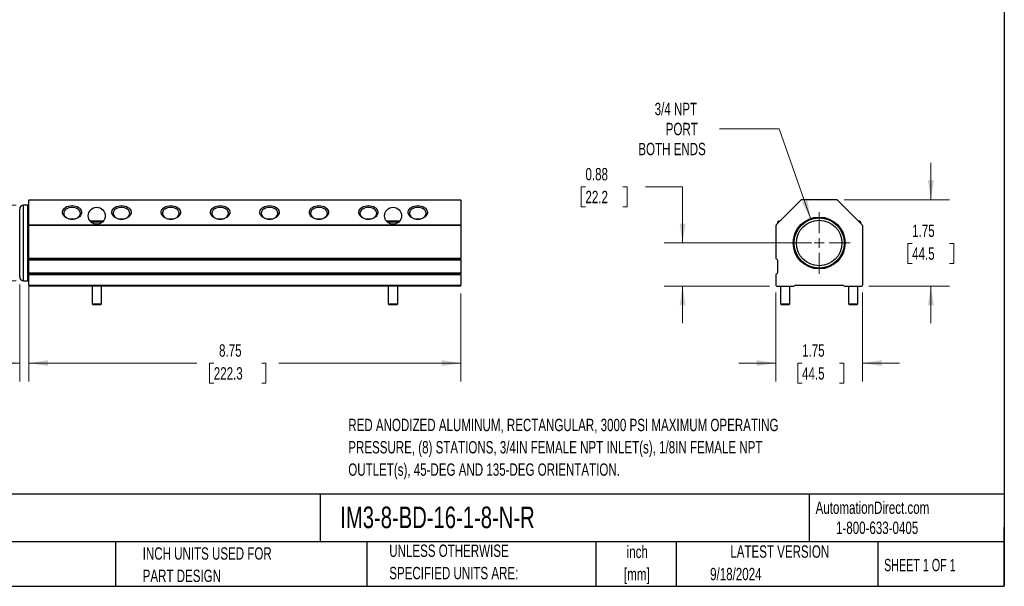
# Model space of a CAD drawing. Header units: inches. Extents: x 0.7 to 32.2, y 0.7 to 24.8.
# Tile 2 of 4: x 12.3 to 32.2, y 0.7 to 12.2. Entities that reach past the tile are written whole.
import ezdxf

# ---------------------------------------------------------------- set-up
doc = ezdxf.new("R2010")
doc.units = ezdxf.units.IN
doc.header["$LTSCALE"] = 3
doc.header["$MEASUREMENT"] = 0
doc.layers.add('TEXT', color=140, linetype='Continuous', lineweight=25)
doc.styles.add('SLDTEXTSTYLE0', font='TXT', dxfattribs={"width": 0.7})
doc.styles.add('SLDTEXTSTYLE1', font='TXT', dxfattribs={"width": 0.65})
doc.dimstyles.new('SLDDIMSTYLE0', dxfattribs={"dimtxt": 0.254883, "dimasz": 0.39, "dimexe": 0, "dimexo": 0.0625, "dimgap": 0.063721, "dimtad": 0, "dimtih": 1, "dimtoh": 1, "dimrnd": 1e-09, "dimzin": 12, "dimdsep": 46, "dimtxsty": 'SLDTEXTSTYLE0', "dimsah": 1, "dimcen": 0.09, "dimadec": 0, "dimazin": 3, "dimtfac": 1, "dimtmove": 0, "dimatfit": 0, "dimfxl": 0, "dimfrac": 2, "dimtolj": 1, "dimtzin": 12, "dimarcsym": 0})
doc.dimstyles.new('SLDDIMSTYLE1', dxfattribs={"dimtxt": 0.254883, "dimasz": 0.39, "dimexe": 0, "dimexo": 0.0625, "dimgap": 0.063721, "dimtad": 0, "dimtih": 1, "dimtoh": 1, "dimrnd": 1e-09, "dimzin": 12, "dimdsep": 46, "dimtxsty": 'SLDTEXTSTYLE0', "dimsah": 1, "dimcen": 0.09, "dimadec": 0, "dimazin": 3, "dimtfac": 1, "dimtofl": 0, "dimtmove": 0, "dimatfit": 3, "dimfxl": 0, "dimfrac": 2, "dimtolj": 1, "dimtzin": 12, "dimarcsym": 0})
doc.dimstyles.new('SLDDIMSTYLE2', dxfattribs={"dimtxt": 0.254883, "dimasz": 0.39, "dimexe": 0, "dimexo": 0.0625, "dimgap": 0.063721, "dimtad": 0, "dimtih": 1, "dimtoh": 1, "dimrnd": 1e-09, "dimdsep": 46, "dimtxsty": 'SLDTEXTSTYLE0', "dimsah": 1, "dimcen": 0.09, "dimadec": 0, "dimazin": 2, "dimtfac": 1, "dimtmove": 0, "dimatfit": 0, "dimfxl": 0, "dimfrac": 2, "dimtolj": 1, "dimtzin": 12, "dimarcsym": 0})
doc.dimstyles.new('SLDDIMSTYLE3', dxfattribs={"dimtxt": 0.254883, "dimasz": 0.39, "dimexe": 0, "dimexo": 0.0625, "dimgap": 0.063721, "dimtad": 0, "dimtih": 1, "dimtoh": 1, "dimrnd": 1e-09, "dimzin": 12, "dimdsep": 46, "dimtxsty": 'SLDTEXTSTYLE0', "dimsah": 1, "dimcen": 0, "dimadec": 0, "dimazin": 3, "dimtfac": 1, "dimtofl": 0, "dimtmove": 0, "dimatfit": 3, "dimfxl": 0, "dimfrac": 2, "dimtolj": 1, "dimtzin": 12, "dimarcsym": 0})

# ---------------------------------------------------------------- blocks, each defined once
blk = doc.blocks.new('_D')
at = {"color": 7, "linetype": 'Continuous', "lineweight": 0}
for p, q in [((10.735, 8.465), (10.735, 9.215)), ((12.242, 8.465), (10.36, 8.465)), ((10.357, 7.734), (10.271, 7.734)), ((10.271, 7.734), (10.271, 7.329)), ((11.114, 7.734), (11.2, 7.734)), ((11.2, 7.734), (11.2, 7.329)), ((10.271, 7.329), (10.357, 7.329)), ((11.2, 7.329), (11.114, 7.329)), ((12.242, 6.931), (10.36, 6.931)), ((10.735, 6.931), (10.735, 6.181))]:
    blk.add_line(p, q, dxfattribs=at)
at = {"color": 7, "linetype": 'Continuous', "lineweight": 18}
for points in [[(10.735, 8.465), (10.795, 8.855), (10.675, 8.855)], [(10.735, 6.931), (10.675, 6.541), (10.795, 6.541)]]:
    blk.add_solid(points, dxfattribs=at)
at = {"color": 7, "linetype": 'Continuous', "lineweight": 18, "char_height": 0.25, "attachment_point": 1, "style": 'SLDTEXTSTYLE0'}
for s, insert in [('%%c', (10.164, 8.113)), ('1.53', (10.549, 8.113)), ('39.0', (10.357, 7.651))]:
    blk.add_mtext(s, dxfattribs=dict(at, insert=insert))
blk = doc.blocks.new('_D_1')
at = {"color": 7, "linetype": 'Continuous', "lineweight": 0}
for p, q in [((12.497, 6.673), (12.497, 4.892)), ((21.247, 6.673), (21.247, 4.892)), ((12.497, 5.267), (15.898, 5.267)), ((16.243, 5.267), (16.158, 5.267)), ((16.158, 5.267), (16.158, 4.862)), ((17.213, 5.267), (17.298, 5.267)), ((17.298, 5.267), (17.298, 4.862)), ((21.247, 5.267), (17.558, 5.267)), ((16.158, 4.862), (16.243, 4.862)), ((17.298, 4.862), (17.213, 4.862))]:
    blk.add_line(p, q, dxfattribs=at)
at = {"color": 7, "linetype": 'Continuous', "lineweight": 18}
for points in [[(12.497, 5.267), (12.887, 5.207), (12.887, 5.327)], [(21.247, 5.267), (20.857, 5.327), (20.857, 5.207)]]:
    blk.add_solid(points, dxfattribs=at)
at = {"color": 7, "linetype": 'Continuous', "lineweight": 18, "char_height": 0.25, "attachment_point": 1, "style": 'SLDTEXTSTYLE0'}
for s, insert in [('8.75', (16.349, 5.647)), ('222.3', (16.243, 5.184))]:
    blk.add_mtext(s, dxfattribs=dict(at, insert=insert))
blk = doc.blocks.new('_D_2')
at = {"color": 7, "linetype": 'Continuous', "lineweight": 0}
for p, q in [((12.497, 7.917), (12.497, 4.892)), ((12.312, 6.861), (12.312, 4.892)), ((10.463, 5.267), (10.377, 5.267)), ((10.377, 5.267), (10.377, 4.862)), ((11.008, 5.267), (11.094, 5.267)), ((11.094, 5.267), (11.094, 4.862)), ((12.312, 5.267), (11.354, 5.267)), ((12.497, 5.267), (13.247, 5.267)), ((10.377, 4.862), (10.463, 4.862)), ((11.094, 4.862), (11.008, 4.862))]:
    blk.add_line(p, q, dxfattribs=at)
at = {"color": 7, "linetype": 'Continuous', "lineweight": 18}
for points in [[(12.312, 5.267), (11.922, 5.327), (11.922, 5.207)], [(12.497, 5.267), (12.887, 5.207), (12.887, 5.327)]]:
    blk.add_solid(points, dxfattribs=at)
at = {"color": 7, "linetype": 'Continuous', "lineweight": 18, "char_height": 0.25, "attachment_point": 1, "style": 'SLDTEXTSTYLE0'}
for s, insert in [('0.19', (10.357, 5.647)), ('4.7', (10.463, 5.184))]:
    blk.add_mtext(s, dxfattribs=dict(at, insert=insert))
blk = doc.blocks.new('_D_3')
at = {"color": 7, "linetype": 'Continuous', "lineweight": 0}
for p, q in [((23.769, 8.837), (23.683, 8.837)), ((23.683, 8.837), (23.683, 8.432)), ((24.526, 8.837), (24.612, 8.837)), ((24.612, 8.837), (24.612, 8.432)), ((24.986, 8.837), (25.736, 8.837)), ((25.736, 8.837), (25.736, 7.698)), ((23.683, 8.432), (23.769, 8.432)), ((24.612, 8.432), (24.526, 8.432)), ((28.351, 7.698), (25.361, 7.698)), ((27.496, 6.823), (25.361, 6.823)), ((25.736, 6.823), (25.736, 6.073))]:
    blk.add_line(p, q, dxfattribs=at)
at = {"color": 7, "linetype": 'Continuous', "lineweight": 18}
for points in [[(25.736, 7.698), (25.796, 8.088), (25.676, 8.088)], [(25.736, 6.823), (25.676, 6.433), (25.796, 6.433)]]:
    blk.add_solid(points, dxfattribs=at)
at = {"color": 7, "linetype": 'Continuous', "lineweight": 18, "char_height": 0.25, "attachment_point": 1, "style": 'SLDTEXTSTYLE0'}
for s, insert in [('0.88', (23.769, 9.216)), ('22.2', (23.769, 8.754))]:
    blk.add_mtext(s, dxfattribs=dict(at, insert=insert))
blk = doc.blocks.new('_D_4')
at = {"color": 7, "linetype": 'Continuous', "lineweight": 0}
for p, q in [((30.763, 8.573), (30.763, 9.323)), ((29.005, 8.573), (31.138, 8.573)), ((30.384, 7.691), (30.299, 7.691)), ((30.299, 7.691), (30.299, 7.286)), ((31.142, 7.691), (31.227, 7.691)), ((31.227, 7.691), (31.227, 7.286)), ((30.299, 7.286), (30.384, 7.286)), ((31.227, 7.286), (31.142, 7.286)), ((29.506, 6.823), (31.138, 6.823)), ((30.763, 6.823), (30.763, 6.073))]:
    blk.add_line(p, q, dxfattribs=at)
at = {"color": 7, "linetype": 'Continuous', "lineweight": 18}
for points in [[(30.763, 8.573), (30.823, 8.963), (30.703, 8.963)], [(30.763, 6.823), (30.703, 6.433), (30.823, 6.433)]]:
    blk.add_solid(points, dxfattribs=at)
at = {"color": 7, "linetype": 'Continuous', "lineweight": 18, "char_height": 0.25, "attachment_point": 1, "style": 'SLDTEXTSTYLE0'}
for s, insert in [('1.75', (30.384, 8.07)), ('44.5', (30.384, 7.608))]:
    blk.add_mtext(s, dxfattribs=dict(at, insert=insert))
blk = doc.blocks.new('_D_5')
at = {"color": 7, "linetype": 'Continuous', "lineweight": 0}
for p, q in [((27.626, 6.693), (27.626, 4.892)), ((29.376, 6.693), (29.376, 4.892)), ((27.626, 5.267), (26.876, 5.267)), ((28.155, 5.267), (28.069, 5.267)), ((28.069, 5.267), (28.069, 4.862)), ((28.912, 5.267), (28.998, 5.267)), ((28.998, 5.267), (28.998, 4.862)), ((29.376, 5.267), (30.126, 5.267)), ((28.069, 4.862), (28.155, 4.862)), ((28.998, 4.862), (28.912, 4.862))]:
    blk.add_line(p, q, dxfattribs=at)
at = {"color": 7, "linetype": 'Continuous', "lineweight": 18}
for points in [[(27.626, 5.267), (27.236, 5.327), (27.236, 5.207)], [(29.376, 5.267), (29.766, 5.207), (29.766, 5.327)]]:
    blk.add_solid(points, dxfattribs=at)
at = {"color": 7, "linetype": 'Continuous', "lineweight": 18, "char_height": 0.25, "attachment_point": 1, "style": 'SLDTEXTSTYLE0'}
for s, insert in [('1.75', (28.155, 5.647)), ('44.5', (28.155, 5.184))]:
    blk.add_mtext(s, dxfattribs=dict(at, insert=insert))
blk = doc.blocks.new('_D_6')
at = {"color": 7, "linetype": 'Continuous', "lineweight": 0}
for p, q in [((27.693, 10.011), (26.483, 10.011)), ((28.333, 8.178), (27.693, 10.011))]:
    blk.add_line(p, q, dxfattribs=at)
at = {"color": 7, "linetype": 'Continuous', "lineweight": 18}
blk.add_solid([(28.333, 8.178), (28.261, 8.566), (28.148, 8.527)], dxfattribs=at)
at = {"color": 7, "linetype": 'Continuous', "lineweight": 18, "char_height": 0.25, "attachment_point": 1, "style": 'SLDTEXTSTYLE0'}
for s, insert in [('3/4 NPT', (25.17, 10.535)), ('PORT', (25.394, 10.13)), ('BOTH ENDS', (24.84, 9.725))]:
    blk.add_mtext(s, dxfattribs=dict(at, insert=insert))
blk = doc.blocks.new('SW_CENTERMARKSYMBOL_0')
at = {"color": 0, "linetype": 'Continuous', "lineweight": 18}
for p, q in [((0, 0.2), (0, 0.624901)), ((-0.2, 0), (-0.624901, 0)), ((0, 0), (-0.1, 0)), ((0, 0), (0, 0.1)), ((0, 0), (0, -0.1)), ((0, 0), (0.1, 0)), ((0.2, 0), (0.624901, 0)), ((0, -0.2), (0, -0.624901))]:
    blk.add_line(p, q, dxfattribs=at)

msp = doc.modelspace()

# ---------------------------------------------------------------- linework, layer by layer
for p, q in [((12.497, 8.573), (21.247, 8.573)), ((12.497, 8.573), (12.497, 8.567)), ((21.247, 8.567), (21.247, 8.573)), ((28.855, 8.573), (28.147, 8.573)), ((12.477, 8.465), (12.392, 8.465)), ((12.392, 6.931), (12.392, 8.465)), ((12.477, 6.931), (12.477, 8.465)), ((21.247, 8.567), (12.497, 8.567)), ((12.497, 8.067), (12.497, 8.567)), ((21.247, 8.567), (21.247, 8.067)), ((28.133, 8.567), (27.632, 8.067)), ((29.37, 8.067), (28.869, 8.567)), ((12.497, 8.067), (21.247, 8.067)), ((12.497, 8.067), (12.497, 8.052)), ((21.247, 8.052), (12.497, 8.052)), ((12.497, 7.392), (12.497, 8.052)), ((13.745, 8.138), (13.742, 8.136)), ((14, 8.138), (13.745, 8.138)), ((13.985, 8.118), (13.76, 8.118)), ((14.003, 8.136), (14, 8.138)), ((19.745, 8.138), (19.742, 8.136)), ((20, 8.138), (19.745, 8.138)), ((19.985, 8.118), (19.76, 8.118)), ((20.003, 8.136), (20, 8.138)), ((21.247, 8.052), (21.247, 8.067)), ((21.247, 8.052), (21.247, 7.392)), ((27.626, 8.052), (27.626, 7.392)), ((27.686, 8.138), (27.657, 8.118)), ((27.657, 8.118), (27.657, 8.092)), ((27.683, 8.118), (27.657, 8.118)), ((27.703, 8.138), (27.686, 8.138)), ((29.316, 8.138), (29.298, 8.138)), ((29.344, 8.118), (29.316, 8.138)), ((29.344, 8.118), (29.318, 8.118)), ((29.344, 8.092), (29.344, 8.118)), ((29.376, 8.052), (29.376, 6.843)), ((12.497, 7.392), (21.247, 7.392)), ((12.497, 7.392), (12.497, 7.373)), ((21.247, 7.373), (21.247, 7.392)), ((12.497, 7.373), (21.247, 7.373)), ((12.497, 7.353), (12.497, 7.373)), ((21.247, 7.353), (12.497, 7.353)), ((12.497, 7.092), (12.497, 7.353)), ((21.247, 7.373), (21.247, 7.353)), ((21.247, 7.353), (21.247, 7.092)), ((27.656, 7.353), (27.656, 7.092)), ((12.497, 7.092), (21.247, 7.092)), ((12.497, 7.073), (12.497, 7.092)), ((21.247, 7.073), (12.497, 7.073)), ((12.497, 7.073), (12.497, 7.053)), ((21.247, 7.053), (12.497, 7.053)), ((12.497, 6.843), (12.497, 7.053)), ((21.247, 7.092), (21.247, 7.073)), ((21.247, 7.053), (21.247, 7.073)), ((21.247, 7.053), (21.247, 6.843)), ((27.626, 7.053), (27.626, 6.843)), ((12.392, 6.931), (12.477, 6.931)), ((12.497, 6.843), (21.247, 6.843)), ((12.497, 6.843), (12.497, 6.823)), ((21.247, 6.823), (12.497, 6.823)), ((13.777, 6.823), (13.777, 6.468)), ((13.967, 6.468), (13.967, 6.823)), ((19.777, 6.823), (19.777, 6.468)), ((19.967, 6.468), (19.967, 6.823)), ((21.247, 6.823), (21.247, 6.843)), ((27.646, 6.823), (27.981, 6.823)), ((27.718, 6.823), (27.718, 6.468)), ((27.908, 6.468), (27.908, 6.823)), ((28.015, 6.843), (28.986, 6.843)), ((29.021, 6.823), (29.356, 6.823)), ((29.093, 6.823), (29.093, 6.468)), ((29.283, 6.468), (29.283, 6.823)), ((13.777, 6.468), (13.797, 6.448)), ((13.777, 6.468), (13.967, 6.468)), ((13.947, 6.448), (13.797, 6.448)), ((13.947, 6.448), (13.967, 6.468)), ((19.777, 6.468), (19.797, 6.448)), ((19.777, 6.468), (19.967, 6.468)), ((19.947, 6.448), (19.797, 6.448)), ((19.947, 6.448), (19.967, 6.468)), ((27.718, 6.468), (27.738, 6.448)), ((27.718, 6.468), (27.908, 6.468)), ((27.888, 6.448), (27.738, 6.448)), ((27.888, 6.448), (27.908, 6.468)), ((29.093, 6.468), (29.113, 6.448)), ((29.093, 6.468), (29.283, 6.468)), ((29.263, 6.448), (29.113, 6.448)), ((29.263, 6.448), (29.283, 6.468))]:
    msp.add_line(p, q)
at = {"flags": 128}
for points in [[(13.372, 8.179), (13.337, 8.182), (13.302, 8.188), (13.27, 8.2), (13.241, 8.215), (13.217, 8.234), (13.198, 8.256), (13.185, 8.279), (13.178, 8.304), (13.178, 8.33), (13.185, 8.355), (13.198, 8.379), (13.217, 8.4), (13.241, 8.419), (13.27, 8.434), (13.302, 8.446), (13.337, 8.453), (13.372, 8.455), (13.408, 8.453), (13.443, 8.446), (13.475, 8.434), (13.504, 8.419), (13.528, 8.4), (13.547, 8.379), (13.56, 8.355), (13.567, 8.33), (13.567, 8.304), (13.56, 8.279), (13.547, 8.256), (13.528, 8.234), (13.504, 8.215), (13.475, 8.2), (13.443, 8.188), (13.408, 8.182), (13.372, 8.179)], [(13.542, 8.299), (13.539, 8.322), (13.529, 8.345), (13.513, 8.366), (13.492, 8.384), (13.467, 8.399), (13.437, 8.41), (13.405, 8.417), (13.372, 8.419), (13.339, 8.417), (13.308, 8.41), (13.278, 8.399), (13.253, 8.384), (13.231, 8.366), (13.216, 8.345), (13.206, 8.322), (13.203, 8.299), (13.206, 8.276), (13.216, 8.253), (13.231, 8.232), (13.253, 8.214), (13.278, 8.199), (13.308, 8.188), (13.339, 8.181), (13.372, 8.179), (13.405, 8.181), (13.437, 8.188), (13.467, 8.199), (13.492, 8.214), (13.513, 8.232), (13.529, 8.253), (13.539, 8.276), (13.542, 8.299)], [(14.372, 8.179), (14.337, 8.182), (14.302, 8.188), (14.27, 8.2), (14.241, 8.215), (14.217, 8.234), (14.198, 8.256), (14.185, 8.279), (14.178, 8.304), (14.178, 8.33), (14.185, 8.355), (14.198, 8.379), (14.217, 8.4), (14.241, 8.419), (14.27, 8.434), (14.302, 8.446), (14.337, 8.453), (14.372, 8.455), (14.408, 8.453), (14.443, 8.446), (14.475, 8.434), (14.504, 8.419), (14.528, 8.4), (14.547, 8.379), (14.56, 8.355), (14.567, 8.33), (14.567, 8.304), (14.56, 8.279), (14.547, 8.256), (14.528, 8.234), (14.504, 8.215), (14.475, 8.2), (14.443, 8.188), (14.408, 8.182), (14.372, 8.179)], [(14.542, 8.299), (14.539, 8.322), (14.529, 8.345), (14.513, 8.366), (14.492, 8.384), (14.467, 8.399), (14.437, 8.41), (14.405, 8.417), (14.372, 8.419), (14.339, 8.417), (14.308, 8.41), (14.278, 8.399), (14.253, 8.384), (14.231, 8.366), (14.216, 8.345), (14.206, 8.322), (14.203, 8.299), (14.206, 8.276), (14.216, 8.253), (14.231, 8.232), (14.253, 8.214), (14.278, 8.199), (14.308, 8.188), (14.339, 8.181), (14.372, 8.179), (14.405, 8.181), (14.437, 8.188), (14.467, 8.199), (14.492, 8.214), (14.513, 8.232), (14.529, 8.253), (14.539, 8.276), (14.542, 8.299)], [(15.372, 8.179), (15.337, 8.182), (15.302, 8.188), (15.27, 8.2), (15.241, 8.215), (15.217, 8.234), (15.198, 8.256), (15.185, 8.279), (15.178, 8.304), (15.178, 8.33), (15.185, 8.355), (15.198, 8.379), (15.217, 8.4), (15.241, 8.419), (15.27, 8.434), (15.302, 8.446), (15.337, 8.453), (15.372, 8.455), (15.408, 8.453), (15.443, 8.446), (15.475, 8.434), (15.504, 8.419), (15.528, 8.4), (15.547, 8.379), (15.56, 8.355), (15.567, 8.33), (15.567, 8.304), (15.56, 8.279), (15.547, 8.256), (15.528, 8.234), (15.504, 8.215), (15.475, 8.2), (15.443, 8.188), (15.408, 8.182), (15.372, 8.179)], [(15.372, 8.179), (15.405, 8.181), (15.437, 8.188), (15.467, 8.199), (15.492, 8.214), (15.513, 8.232), (15.529, 8.253), (15.539, 8.276), (15.542, 8.299), (15.539, 8.322), (15.529, 8.345), (15.513, 8.366), (15.492, 8.384), (15.467, 8.399), (15.437, 8.41), (15.405, 8.417), (15.372, 8.419), (15.339, 8.417), (15.308, 8.41), (15.278, 8.399), (15.253, 8.384), (15.231, 8.366), (15.216, 8.345), (15.206, 8.322), (15.203, 8.299), (15.206, 8.276), (15.216, 8.253), (15.231, 8.232), (15.253, 8.214), (15.278, 8.199), (15.308, 8.188), (15.339, 8.181), (15.372, 8.179)], [(16.372, 8.179), (16.337, 8.182), (16.302, 8.188), (16.27, 8.2), (16.241, 8.215), (16.217, 8.234), (16.198, 8.256), (16.185, 8.279), (16.178, 8.304), (16.178, 8.33), (16.185, 8.355), (16.198, 8.379), (16.217, 8.4), (16.241, 8.419), (16.27, 8.434), (16.302, 8.446), (16.337, 8.453), (16.372, 8.455), (16.408, 8.453), (16.443, 8.446), (16.475, 8.434), (16.504, 8.419), (16.528, 8.4), (16.547, 8.379), (16.56, 8.355), (16.567, 8.33), (16.567, 8.304), (16.56, 8.279), (16.547, 8.256), (16.528, 8.234), (16.504, 8.215), (16.475, 8.2), (16.443, 8.188), (16.408, 8.182), (16.372, 8.179)], [(16.372, 8.179), (16.405, 8.181), (16.437, 8.188), (16.467, 8.199), (16.492, 8.214), (16.513, 8.232), (16.529, 8.253), (16.539, 8.276), (16.542, 8.299), (16.539, 8.322), (16.529, 8.345), (16.513, 8.366), (16.492, 8.384), (16.467, 8.399), (16.437, 8.41), (16.405, 8.417), (16.372, 8.419), (16.339, 8.417), (16.308, 8.41), (16.278, 8.399), (16.253, 8.384), (16.231, 8.366), (16.216, 8.345), (16.206, 8.322), (16.203, 8.299), (16.206, 8.276), (16.216, 8.253), (16.231, 8.232), (16.253, 8.214), (16.278, 8.199), (16.308, 8.188), (16.339, 8.181), (16.372, 8.179)], [(17.372, 8.179), (17.337, 8.182), (17.302, 8.188), (17.27, 8.2), (17.241, 8.215), (17.217, 8.234), (17.198, 8.256), (17.185, 8.279), (17.178, 8.304), (17.178, 8.33), (17.185, 8.355), (17.198, 8.379), (17.217, 8.4), (17.241, 8.419), (17.27, 8.434), (17.302, 8.446), (17.337, 8.453), (17.372, 8.455), (17.408, 8.453), (17.443, 8.446), (17.475, 8.434), (17.504, 8.419), (17.528, 8.4), (17.547, 8.379), (17.56, 8.355), (17.567, 8.33), (17.567, 8.304), (17.56, 8.279), (17.547, 8.256), (17.528, 8.234), (17.504, 8.215), (17.475, 8.2), (17.443, 8.188), (17.408, 8.182), (17.372, 8.179)], [(17.372, 8.179), (17.405, 8.181), (17.437, 8.188), (17.467, 8.199), (17.492, 8.214), (17.513, 8.232), (17.529, 8.253), (17.539, 8.276), (17.542, 8.299), (17.539, 8.322), (17.529, 8.345), (17.513, 8.366), (17.492, 8.384), (17.467, 8.399), (17.437, 8.41), (17.405, 8.417), (17.372, 8.419), (17.339, 8.417), (17.308, 8.41), (17.278, 8.399), (17.253, 8.384), (17.231, 8.366), (17.216, 8.345), (17.206, 8.322), (17.203, 8.299), (17.206, 8.276), (17.216, 8.253), (17.231, 8.232), (17.253, 8.214), (17.278, 8.199), (17.308, 8.188), (17.339, 8.181), (17.372, 8.179)], [(18.372, 8.179), (18.337, 8.182), (18.302, 8.188), (18.27, 8.2), (18.241, 8.215), (18.217, 8.234), (18.198, 8.256), (18.185, 8.279), (18.178, 8.304), (18.178, 8.33), (18.185, 8.355), (18.198, 8.379), (18.217, 8.4), (18.241, 8.419), (18.27, 8.434), (18.302, 8.446), (18.337, 8.453), (18.372, 8.455), (18.408, 8.453), (18.443, 8.446), (18.475, 8.434), (18.504, 8.419), (18.528, 8.4), (18.547, 8.379), (18.56, 8.355), (18.567, 8.33), (18.567, 8.304), (18.56, 8.279), (18.547, 8.256), (18.528, 8.234), (18.504, 8.215), (18.475, 8.2), (18.443, 8.188), (18.408, 8.182), (18.372, 8.179)], [(18.372, 8.179), (18.405, 8.181), (18.437, 8.188), (18.467, 8.199), (18.492, 8.214), (18.513, 8.232), (18.529, 8.253), (18.539, 8.276), (18.542, 8.299), (18.539, 8.322), (18.529, 8.345), (18.513, 8.366), (18.492, 8.384), (18.467, 8.399), (18.437, 8.41), (18.405, 8.417), (18.372, 8.419), (18.339, 8.417), (18.308, 8.41), (18.278, 8.399), (18.253, 8.384), (18.231, 8.366), (18.216, 8.345), (18.206, 8.322), (18.203, 8.299), (18.206, 8.276), (18.216, 8.253), (18.231, 8.232), (18.253, 8.214), (18.278, 8.199), (18.308, 8.188), (18.339, 8.181), (18.372, 8.179)], [(19.372, 8.179), (19.337, 8.182), (19.302, 8.188), (19.27, 8.2), (19.241, 8.215), (19.217, 8.234), (19.198, 8.256), (19.185, 8.279), (19.178, 8.304), (19.178, 8.33), (19.185, 8.355), (19.198, 8.379), (19.217, 8.4), (19.241, 8.419), (19.27, 8.434), (19.302, 8.446), (19.337, 8.453), (19.372, 8.455), (19.408, 8.453), (19.443, 8.446), (19.475, 8.434), (19.504, 8.419), (19.528, 8.4), (19.547, 8.379), (19.56, 8.355), (19.567, 8.33), (19.567, 8.304), (19.56, 8.279), (19.547, 8.256), (19.528, 8.234), (19.504, 8.215), (19.475, 8.2), (19.443, 8.188), (19.408, 8.182), (19.372, 8.179)], [(19.372, 8.179), (19.405, 8.181), (19.437, 8.188), (19.467, 8.199), (19.492, 8.214), (19.513, 8.232), (19.529, 8.253), (19.539, 8.276), (19.542, 8.299), (19.539, 8.322), (19.529, 8.345), (19.513, 8.366), (19.492, 8.384), (19.467, 8.399), (19.437, 8.41), (19.405, 8.417), (19.372, 8.419), (19.339, 8.417), (19.308, 8.41), (19.278, 8.399), (19.253, 8.384), (19.231, 8.366), (19.216, 8.345), (19.206, 8.322), (19.203, 8.299), (19.206, 8.276), (19.216, 8.253), (19.231, 8.232), (19.253, 8.214), (19.278, 8.199), (19.308, 8.188), (19.339, 8.181), (19.372, 8.179)], [(20.372, 8.179), (20.337, 8.182), (20.302, 8.188), (20.27, 8.2), (20.241, 8.215), (20.217, 8.234), (20.198, 8.256), (20.185, 8.279), (20.178, 8.304), (20.178, 8.33), (20.185, 8.355), (20.198, 8.379), (20.217, 8.4), (20.241, 8.419), (20.27, 8.434), (20.302, 8.446), (20.337, 8.453), (20.372, 8.455), (20.408, 8.453), (20.443, 8.446), (20.475, 8.434), (20.504, 8.419), (20.528, 8.4), (20.547, 8.379), (20.56, 8.355), (20.567, 8.33), (20.567, 8.304), (20.56, 8.279), (20.547, 8.256), (20.528, 8.234), (20.504, 8.215), (20.475, 8.2), (20.443, 8.188), (20.408, 8.182), (20.372, 8.179)], [(20.372, 8.179), (20.405, 8.181), (20.437, 8.188), (20.467, 8.199), (20.492, 8.214), (20.513, 8.232), (20.529, 8.253), (20.539, 8.276), (20.542, 8.299), (20.539, 8.322), (20.529, 8.345), (20.513, 8.366), (20.492, 8.384), (20.467, 8.399), (20.437, 8.41), (20.405, 8.417), (20.372, 8.419), (20.339, 8.417), (20.308, 8.41), (20.278, 8.399), (20.253, 8.384), (20.231, 8.366), (20.216, 8.345), (20.206, 8.322), (20.203, 8.299), (20.206, 8.276), (20.216, 8.253), (20.231, 8.232), (20.253, 8.214), (20.278, 8.199), (20.308, 8.188), (20.339, 8.181), (20.372, 8.179)]]:
    msp.add_lwpolyline(points, dxfattribs=at)
for centre, radius in [((13.872, 8.248), 0.172), ((19.872, 8.248), 0.172), ((28.501, 7.698), 0.525), ((28.501, 7.698), 0.508), ((28.501, 7.698), 0.46)]:
    msp.add_circle(centre, radius)
for centre, radius, start, end in [((28.147, 8.553), 0.02, 90, 134.9999), ((28.855, 8.553), 0.02, 44.9999, 90), ((12.392, 8.385), 0.08, 90, 180), ((12.477, 8.445), 0.02, 0, 90), ((27.646, 8.052), 0.02, 134.9999, 180), ((29.356, 8.052), 0.02, 0, 44.9999), ((27.646, 7.392), 0.02, 180, 255.5225), ((27.636, 7.353), 0.02, 0, 75.5225), ((12.392, 7.011), 0.08, 180, 270), ((27.646, 7.053), 0.02, 104.4775, 180), ((27.636, 7.092), 0.02, 284.4775, 0), ((12.477, 6.951), 0.02, 270, 0), ((27.646, 6.843), 0.02, 180, 270), ((27.981, 6.843), 0.02, 270, 330), ((28.015, 6.823), 0.02, 90, 150), ((28.986, 6.823), 0.02, 30, 90), ((29.021, 6.843), 0.02, 210, 270), ((29.356, 6.843), 0.02, 270, 0)]:
    msp.add_arc(centre, radius, start, end)
msp.add_open_spline([(12.312, 7.011), (12.312, 7.011), (12.312, 7.011), (12.312, 7.012), (12.312, 7.013), (12.312, 7.014), (12.312, 7.016), (12.312, 7.018), (12.312, 7.02), (12.312, 7.026), (12.312, 7.037), (12.312, 7.059), (12.312, 7.087), (12.312, 7.134), (12.312, 7.209), (12.312, 7.319), (12.312, 7.442), (12.312, 7.57), (12.312, 7.698), (12.312, 7.827), (12.312, 7.955), (12.312, 8.078), (12.312, 8.188), (12.312, 8.262), (12.312, 8.309), (12.312, 8.338), (12.312, 8.36), (12.312, 8.372), (12.312, 8.379), (12.312, 8.383), (12.312, 8.385), (12.312, 8.385), (12.312, 8.385)], degree=3, knots=[0, 0, 0, 0, 0.0073001, 0.0145894, 0.0218717, 0.0291507, 0.0364303, 0.0437144, 0.0510067, 0.0583111, 0.0892022, 0.1201028, 0.1522816, 0.18447, 0.2501189, 0.3157677, 0.3800524, 0.4417711, 0.5000019, 0.5582327, 0.6199514, 0.6842361, 0.7498849, 0.8155338, 0.8477126, 0.879901, 0.9107921, 0.9416927, 0.9562812, 0.9708415, 0.9854043, 1, 1, 1, 1])
at = {"layer": 'TEXT'}
for p, q in [((32.25, 24.75), (32.25, 0.75)), ((32.25, 2.613), (0.75, 2.613)), ((18.397, 2.613), (18.397, 1.65)), ((28.296, 2.613), (28.296, 1.65)), ((32.25, 0.75), (32.25, 1.95)), ((32.25, 1.65), (0.75, 1.65)), ((14.25, 1.65), (14.25, 0.75)), ((19.344, 1.65), (19.344, 0.75)), ((23.979, 1.65), (23.979, 0.75)), ((25.608, 1.65), (25.608, 0.75)), ((29.687, 1.65), (29.687, 0.75)), ((0.75, 0.75), (32.25, 0.75))]:
    msp.add_line(p, q, dxfattribs=at)

# ---------------------------------------------------------------- block references
at = {"color": 7, "linetype": 'Continuous', "lineweight": 0}
msp.add_blockref('SW_CENTERMARKSYMBOL_0', (28.501, 7.698), dxfattribs=at)

# ---------------------------------------------------------------- texts
at = {"color": 7, "linetype": 'Continuous', "lineweight": 0, "char_height": 0.25, "attachment_point": 1, "style": 'SLDTEXTSTYLE0'}
for s, insert in [('RED ANODIZED ALUMINUM, RECTANGULAR, 3000 PSI MAXIMUM OPERATING', (18.966, 4.14)), ('PRESSURE, (8) STATIONS, 3/4IN FEMALE NPT INLET(s), 1/8IN FEMALE NPT', (18.966, 3.689)), ('OUTLET(s), 45-DEG AND 135-DEG ORIENTATION.', (18.966, 3.237))]:
    msp.add_mtext(s, dxfattribs=dict(at, insert=insert))
at = {"color": 179, "linetype": 'Continuous', "lineweight": 18, "char_height": 0.25, "attachment_point": 1, "style": 'SLDTEXTSTYLE0'}
for s, insert in [('AutomationDirect.com', (28.429, 2.466)), ('1-800-633-0405', (28.842, 2.059))]:
    msp.add_mtext(s, dxfattribs=dict(at, insert=insert))
at = {"layer": 'TEXT'}
for s, insert, char_height, attachment_point, style in [('CITO AIR, COLLANT, OIL OR WATER MANIFOLD', (0.941, 2.364), 0.4375, 1, 'SLDTEXTSTYLE0'), ('IM3-8-BD-16-1-8-N-R', (18.804, 2.364), 0.4375, 1, 'SLDTEXTSTYLE0'), ('PART DIMENSIONS MAY DIFFER SLIGHTLY', (6.51, 1.595), 0.25, 1, 'SLDTEXTSTYLE0'), ('UNLESS OTHERWISE', (19.796, 1.595), 0.25, 1, 'SLDTEXTSTYLE0'), ('INCH UNITS USED FOR', (14.803, 1.539), 0.25, 1, 'SLDTEXTSTYLE0'), ('inch', (24.818, 1.571), 0.25, 2, 'SLDTEXTSTYLE0'), ('LATEST VERSION', (27.703, 1.578), 0.25, 2, 'SLDTEXTSTYLE0'), ('SHEET 1 OF 1', (29.816, 1.305), 0.25, 1, 'SLDTEXTSTYLE1'), ("DUE TO MANUFACTURER'S VARIANCES", (6.51, 1.143), 0.25, 1, 'SLDTEXTSTYLE0'), ('PART DESIGN', (14.803, 1.087), 0.25, 1, 'SLDTEXTSTYLE0'), ('SPECIFIED UNITS ARE:', (19.796, 1.143), 0.25, 1, 'SLDTEXTSTYLE0'), ('[mm]', (24.809, 1.119), 0.25, 2, 'SLDTEXTSTYLE0'), ('9/18/2024', (26.293, 1.123), 0.25, 1, 'SLDTEXTSTYLE0')]:
    msp.add_mtext(s, dxfattribs=dict(at, insert=insert, char_height=char_height, attachment_point=attachment_point, style=style))

# ---------------------------------------------------------------- dimensions: what is measured, and where the dimension line sits
at = {"color": 7, "linetype": 'Continuous', "lineweight": 18}
dim = msp.add_diameter_dim_2p(p1=(28.668, 7.218), p2=(28.333, 8.178), text='3/4 NPT\\PPORT\\PBOTH ENDS', dimstyle='SLDDIMSTYLE3', override={"dimpost": '<>'}, dxfattribs=at)
dim.commit()
dim.dimension.update_dxf_attribs({"geometry": '_D_6', "text_midpoint": (25.845, 10.011), "dimtype": 163})
dim = msp.add_linear_dim(base=(10.735, 8.465), p1=(12.392, 6.931), p2=(12.392, 8.465), angle=90, text='%%c<>', dimstyle='SLDDIMSTYLE0', dxfattribs=at)
dim.commit()
dim.dimension.update_dxf_attribs({"geometry": '_D', "text_midpoint": (10.735, 7.734), "dimtype": 160})
for base, p1, p2, dimstyle, picture, middle in [((25.736048, 7.698324), (27.645812, 6.823323), (28.500812, 7.698324), 'SLDDIMSTYLE2', '_D_3', (25.736048, 8.83717)), ((30.763, 8.573), (29.356, 6.823), (28.855, 8.573), 'SLDDIMSTYLE0', '_D_4', (30.763, 7.691))]:
    dim = msp.add_linear_dim(base=base, p1=p1, p2=p2, angle=90, dimstyle=dimstyle, dxfattribs=at)
    dim.commit()
    dim.dimension.update_dxf_attribs({"geometry": picture, "text_midpoint": middle, "dimtype": 160})
for base, p1, p2, dimstyle, picture, middle in [((12.312425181, 5.267220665), (12.497425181, 8.066618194), (12.312425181, 7.011324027), 'SLDDIMSTYLE2', '_D_2', (10.735465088, 5.267220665)), ((12.497, 5.267), (21.247, 6.823), (12.497, 6.823), 'SLDDIMSTYLE1', '_D_1', (16.728, 5.267)), ((29.376, 5.267), (27.626, 6.843), (29.376, 6.843), 'SLDDIMSTYLE0', '_D_5', (28.533, 5.267))]:
    dim = msp.add_linear_dim(base=base, p1=p1, p2=p2, dimstyle=dimstyle, dxfattribs=at)
    dim.commit()
    dim.dimension.update_dxf_attribs({"geometry": picture, "text_midpoint": middle, "dimtype": 160})

doc.saveas('drawing.dxf')
